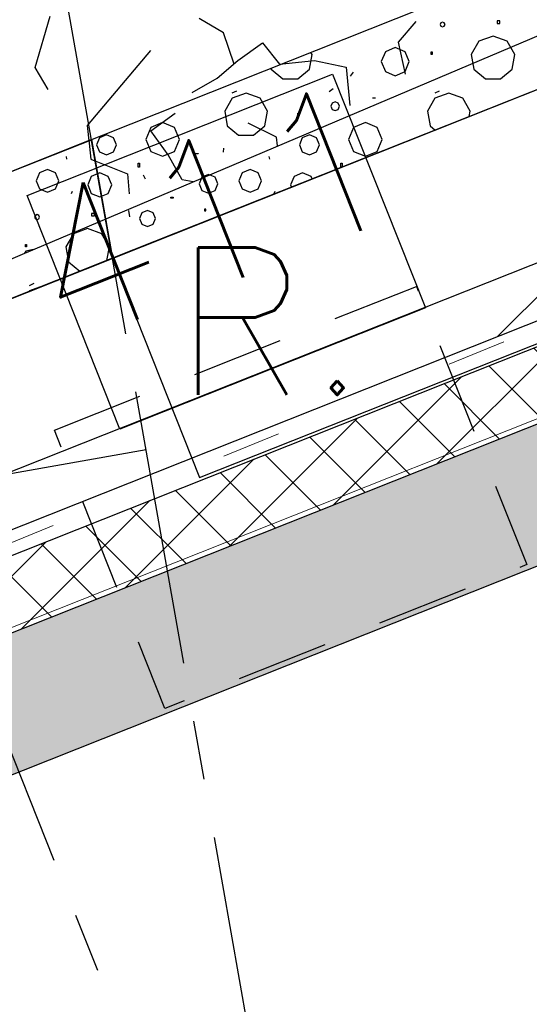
# Model space of a CAD drawing. Extents: x 1006 to 5197, y -24 to 263.
# Tile 32 of 124: x 1036.806 to 1037.67, y 14.443 to 16.111. Entities that reach past the tile are written whole.
import ezdxf

# ---------------------------------------------------------------- set-up
doc = ezdxf.new("R2010")
doc.units = 0
doc.header["$MEASUREMENT"] = 0
for name, pattern in [('B0602', [0.3125, 0, -0.3125]), ('B0701', [0.23412, 0.156, -0.07812]), ('B0805', [1.366667, 0.566667, -0.1, 0.033333, -0.1, 0.466667, -0.1]), ('Wipeout_Contour', [1000, 0, -1000])]:
    doc.linetypes.add(name, pattern=pattern)
for name, color, linetype in [('00 Renvooi', 7, 'Continuous'), ('21 Buitenwanden', 7, 'Continuous'), ('22 Constr Binnenwanden', 7, 'Continuous'), ('22 Niet Constr Binnenwanden', 7, 'Continuous'), ('23 Vloeren', 7, 'Continuous'), ('27 Daken', 7, 'Continuous'), ('A Stramien', 7, 'Continuous')]:
    doc.layers.add(name, color=color, linetype=linetype)
doc.styles.get("Standard").update_dxf_attribs({"font": 'txt', "bigfont": 'BIGFONT.SHX'})
doc.dimstyles.new('GENERATED_STYLE__1', dxfattribs={"dimtxt": 0.25, "dimasz": 0.19, "dimexe": 0.18, "dimexo": 0, "dimgap": 0.09, "dimtad": 1, "dimdec": 0, "dimlfac": 1000, "dimzin": 0, "dimdsep": 46, "dimtxsty": 'Standard', "dimblk": 'ARROWHEAD_7', "dimblk1": 'ARROWHEAD_7', "dimblk2": 'ARROWHEAD_7', "dimcen": 0.09, "dimclrd": 7, "dimclre": 7, "dimclrt": 7, "dimadec": 1, "dimazin": 0, "dimtfac": 1, "dimtdec": 4, "dimtmove": 0, "dimatfit": 3, "dimfxl": 0, "dimtolj": 1, "dimtzin": 0, "dimarcsym": 0})
doc.dimstyles.new('GENERATED_STYLE__2', dxfattribs={"dimtxt": 0.25, "dimasz": 0.19, "dimexe": 0.18, "dimexo": 0, "dimgap": 0.09, "dimtad": 1, "dimtih": 1, "dimtoh": 1, "dimdec": 0, "dimlfac": 1000, "dimzin": 0, "dimdsep": 46, "dimtxsty": 'Standard', "dimblk": 'ARROWHEAD_7', "dimblk1": 'ARROWHEAD_7', "dimblk2": 'ARROWHEAD_7', "dimcen": 0.09, "dimclrd": 7, "dimclre": 7, "dimclrt": 7, "dimadec": 1, "dimazin": 0, "dimtfac": 1, "dimtdec": 4, "dimtmove": 0, "dimatfit": 3, "dimfxl": 0, "dimtolj": 1, "dimtzin": 0, "dimarcsym": 0})

# ---------------------------------------------------------------- blocks, each defined once
blk = doc.blocks.new('WALL_337_2', base_point=(1036.9279, 15.908))
at = {"color": 254, "linetype": 'Wipeout_Contour', "lineweight": 0, "ltscale": 4146.284402}
blk.add_wipeout([(1036.9279, 15.908), (1035.9866, 15.5341), (1036.3245, 15.3456), (1036.6964, 15.4933)], dxfattribs=at).dxf.layer = '22 Constr Binnenwanden'
at = {"layer": '22 Constr Binnenwanden', "linetype": 'Continuous'}
blk.add_line((1036.9279, 15.908), (1035.9866, 15.5341), dxfattribs=at)
at = {"color": 254, "linetype": 'Wipeout_Contour', "lineweight": 0, "ltscale": 4146.356202}
blk.add_wipeout([(1036.6964, 15.4933), (1036.3245, 15.3456), (1036.5723, 15.2073), (1036.5266, 15.1891)], dxfattribs=at).dxf.layer = '22 Constr Binnenwanden'
at = {"layer": '22 Constr Binnenwanden', "linetype": 'Continuous'}
blk.add_line((1036.5723, 15.2073), (1036.5266, 15.1891), dxfattribs=at)
blk = doc.blocks.new('WALL_95_2', base_point=(1037.0206, 15.3821))
at = {"color": 254, "linetype": 'Wipeout_Contour', "lineweight": 0, "ltscale": 3110.707147}
blk.add_wipeout([(1036.9633, 15.7069), (1036.9279, 15.908), (1036.7735, 15.6315)], dxfattribs=at).dxf.layer = '22 Constr Binnenwanden'
at = {"color": 254, "linetype": 'Wipeout_Contour', "lineweight": 0, "ltscale": 4146.956391}
blk.add_wipeout([(1036.7252, 15.33), (1036.6964, 15.4933), (1036.5266, 15.1891), (1036.5085, 15.2918)], dxfattribs=at).dxf.layer = '22 Constr Binnenwanden'
at = {"layer": '22 Constr Binnenwanden', "linetype": 'Continuous'}
for p, q in [((1036.9633, 15.7069), (1036.9279, 15.908)), ((1036.9633, 15.7069), (1036.7735, 15.6315)), ((1037.0206, 15.3821), (1036.7252, 15.33)), ((1036.7252, 15.33), (1036.5085, 15.2918)), ((1036.5266, 15.1891), (1036.5085, 15.2918))]:
    blk.add_line(p, q, dxfattribs=at)
blk = doc.blocks.new('ROOF_45_2', base_point=(1015.3564, 13.368))
at = {"layer": '27 Daken', "linetype": 'Continuous', "flags": 128}
blk.add_lwpolyline([(1029.3951, 15.18), (1033.0243, 15.18), (1035.0243, 15.18), (1036.2233, 15.1831), (1036.15, 15.599), (1036.9279, 15.908), (1036.9633, 15.7069), (1041.9117, 17.6726), (1041.9108, 20.258), (1034.8915, 17.4697), (1034.6025, 19.1618), (1029.3951, 17.7012)], dxfattribs=at)
blk = doc.blocks.new('*D346', base_point=(988.2137, 0))
at = {"layer": 'A Stramien', "linetype": 'Continuous'}
for p, q in [((1033.7798, 22.451), (1033.6414, 22.7995)), ((1027.0657, 19.9857), (1033.7571, 22.6437)), ((1020.3743, 17.3276), (1027.0657, 19.9857))]:
    blk.add_line(p, q, dxfattribs=at)
blk.add_circle((1033.7106, 22.6253), 0.05, dxfattribs=at)
at = {"layer": 'A Stramien', "insert": (1029.8704, 21.4226), "char_height": 0.25, "attachment_point": 1, "rotation": 21.665}
blk.add_mtext('{7.200}', dxfattribs=at)
blk = doc.blocks.new('ARROWHEAD_7')
at = {"color": 0, "linetype": 'Continuous', "lineweight": 0}
for p, q in [((0, -0.25), (0, 0.25)), ((0, 0), (-1, 0)), ((-0.25, 0), (0.25, 0))]:
    blk.add_line(p, q, dxfattribs=at)
blk.add_circle((0, 0), 0.25, dxfattribs=at)
blk = doc.blocks.new('*D347', base_point=(988.2137, 0))
at = {"layer": 'A Stramien', "linetype": 'Continuous'}
for p, q in [((1040.4712, 25.1091), (1040.3328, 25.4576)), ((1033.7571, 22.6437), (1040.4484, 25.3018)), ((1027.0657, 19.9857), (1033.7571, 22.6437))]:
    blk.add_line(p, q, dxfattribs=at)
blk.add_circle((1040.402, 25.2834), 0.05, dxfattribs=at)
at = {"layer": 'A Stramien', "insert": (1036.5618, 24.0807), "char_height": 0.25, "attachment_point": 1, "rotation": 21.665}
blk.add_mtext('{7.200}', dxfattribs=at)
blk = doc.blocks.new('*D348', base_point=(988.2137, 0))
at = {"layer": 'A Stramien', "linetype": 'Continuous'}
for p, q in [((1047.1626, 27.7672), (1047.0241, 28.1157)), ((1040.4484, 25.3018), (1047.1398, 27.9599)), ((1033.7571, 22.6437), (1040.4484, 25.3018))]:
    blk.add_line(p, q, dxfattribs=at)
blk.add_circle((1047.0934, 27.9415), 0.05, dxfattribs=at)
at = {"layer": 'A Stramien', "insert": (1044.457, 27.217), "char_height": 0.25, "attachment_point": 1, "rotation": 21.665}
blk.add_mtext('{7.200}', dxfattribs=at)
blk = doc.blocks.new('*D349', base_point=(988.2137, 0))
at = {"layer": 'A Stramien', "linetype": 'Continuous'}
for p, q in [((1053.854, 30.4253), (1053.7155, 30.7738)), ((1047.1398, 27.9599), (1053.8312, 30.618)), ((1040.4484, 25.3018), (1047.1398, 27.9599))]:
    blk.add_line(p, q, dxfattribs=at)
at = {"layer": 'A Stramien', "insert": (1049.9445, 29.3969), "char_height": 0.25, "attachment_point": 1, "rotation": 21.665}
blk.add_mtext('{7.200}', dxfattribs=at)
blk = doc.blocks.new('*D350', base_point=(988.2137, 0))
at = {"layer": 'A Stramien', "linetype": 'Continuous'}
for p, q in [((1053.8312, 30.618), (1057.1769, 31.9471)), ((1047.1398, 27.9599), (1053.8312, 30.618))]:
    blk.add_line(p, q, dxfattribs=at)
blk.add_circle((1053.7847, 30.5996), 0.05, dxfattribs=at)
at = {"layer": 'A Stramien', "insert": (1054.9631, 31.3904), "char_height": 0.25, "attachment_point": 1, "rotation": 21.665}
blk.add_mtext('{3.600}', dxfattribs=at)
blk = doc.blocks.new('*D351', base_point=(988.2137, 0))
at = {"layer": 'A Stramien', "linetype": 'Continuous'}
for p, q in [((1063.891, 34.4124), (1063.7526, 34.7609)), ((1063.7753, 34.5682), (1063.9147, 34.6236)), ((1057.1769, 31.9471), (1063.7753, 34.5682)), ((1057.1996, 31.7543), (1057.0612, 32.1029)), ((1053.8312, 30.618), (1057.1769, 31.9471))]:
    blk.add_line(p, q, dxfattribs=at)
for centre in [(1063.8218, 34.5867), (1057.1304, 31.9286)]:
    blk.add_circle(centre, 0.05, dxfattribs=at)
at = {"layer": 'A Stramien', "insert": (1059.9816, 33.384), "char_height": 0.25, "attachment_point": 1, "rotation": 21.665}
blk.add_mtext('{7.200}', dxfattribs=at)
blk = doc.blocks.new('*D355', base_point=(988.2137, 0))
at = {"layer": 'A Stramien', "linetype": 'Continuous'}
for p, q in [((1032.4831, 33.5873), (1032.4831, 33.9623)), ((1044.0071, 33.5873), (1044.0071, 33.9623)), ((1030.7271, 33.7748), (1032.5331, 33.7748)), ((1032.5331, 33.7748), (1044.0571, 33.7748))]:
    blk.add_line(p, q, dxfattribs=at)
for centre in [(1032.4831, 33.7748), (1044.0071, 33.7748)]:
    blk.add_circle(centre, 0.05, dxfattribs=at)
at = {"layer": 'A Stramien', "insert": (1037.7404, 34.0748), "char_height": 0.25, "attachment_point": 1}
blk.add_mtext('{11.524}', dxfattribs=at)
blk = doc.blocks.new('*D356', base_point=(988.2137, 0))
at = {"layer": 'A Stramien', "linetype": 'Continuous'}
for p, q in [((1044.0071, 33.5873), (1044.0071, 33.9623)), ((1049.8006, 33.5873), (1049.8006, 33.9623)), ((1032.5331, 33.7748), (1044.0571, 33.7748)), ((1044.0571, 33.7748), (1049.8506, 33.7748))]:
    blk.add_line(p, q, dxfattribs=at)
for centre in [(1044.0071, 33.7748), (1049.8006, 33.7748)]:
    blk.add_circle(centre, 0.05, dxfattribs=at)
at = {"layer": 'A Stramien', "insert": (1046.4909, 34.0748), "char_height": 0.25, "attachment_point": 1}
blk.add_mtext('{5.794}', dxfattribs=at)
blk = doc.blocks.new('*D357', base_point=(988.2137, 0))
at = {"layer": 'A Stramien', "linetype": 'Continuous'}
for p, q in [((1049.8006, 33.5873), (1049.8006, 33.9623)), ((1055.5648, 33.5873), (1055.5648, 33.9623)), ((1044.0571, 33.7748), (1049.8506, 33.7748)), ((1049.8506, 33.7748), (1055.6148, 33.7748))]:
    blk.add_line(p, q, dxfattribs=at)
for centre in [(1049.8006, 33.7748), (1055.5648, 33.7748)]:
    blk.add_circle(centre, 0.05, dxfattribs=at)
at = {"layer": 'A Stramien', "insert": (1052.2697, 34.0748), "char_height": 0.25, "attachment_point": 1}
blk.add_mtext('{5.764}', dxfattribs=at)
blk = doc.blocks.new('*D364', base_point=(988.2137, 0))
at = {"layer": 'A Stramien', "linetype": 'Continuous'}
for p, q in [((1043.4001, -2.1848), (1043.4001, -1.8098)), ((1046.4001, -2.1848), (1046.4001, -1.8098)), ((1032.5331, -1.9973), (1043.4501, -1.9973)), ((1043.4501, -1.9973), (1046.4501, -1.9973))]:
    blk.add_line(p, q, dxfattribs=at)
for centre in [(1043.4001, -1.9973), (1046.4001, -1.9973)]:
    blk.add_circle(centre, 0.05, dxfattribs=at)
at = {"layer": 'A Stramien', "insert": (1044.4871, -1.6973), "char_height": 0.25, "attachment_point": 1}
blk.add_mtext('{3.000}', dxfattribs=at)
blk = doc.blocks.new('*D365', base_point=(988.2137, 0))
at = {"layer": 'A Stramien', "linetype": 'Continuous'}
for p, q in [((1046.4001, -2.1848), (1046.4001, -1.8098)), ((1053.6001, -2.1848), (1053.6001, -1.8098)), ((1043.4501, -1.9973), (1046.4501, -1.9973)), ((1046.4501, -1.9973), (1053.6501, -1.9973))]:
    blk.add_line(p, q, dxfattribs=at)
for centre in [(1046.4001, -1.9973), (1053.6001, -1.9973)]:
    blk.add_circle(centre, 0.05, dxfattribs=at)
at = {"layer": 'A Stramien', "insert": (1049.5871, -1.6973), "char_height": 0.25, "attachment_point": 1}
blk.add_mtext('{7.200}', dxfattribs=at)
blk = doc.blocks.new('ROOF_46_2', base_point=(1041.8905, 22.2177))
at = {"layer": '27 Daken', "color": 255, "linetype": 'Continuous', "lineweight": 0, "flags": 128}
blk.add_lwpolyline([(1036.5903, 15.001), (1041.8905, 17.1064), (1041.8905, 22.2177)], dxfattribs=at)
blk = doc.blocks.new('*X466', base_point=(988.2137, 0))
at = {"layer": '27 Daken', "linetype": 'Continuous'}
for p, q in [((1036.8327, 16.03), (1036.8577, 16.117)), ((1037.1517, 16.089), (1037.1107, 16.113)), ((1037.4777, 16.108), (1037.4477, 16.073)), ((1037.1697, 16.036), (1037.1517, 16.089)), ((1037.1757, 16.042), (1037.2177, 16.072)), ((1037.2177, 16.072), (1037.2467, 16.036)), ((1037.4477, 16.073), (1037.4597, 16.019)), ((1037.0277, 16.059), (1036.9207, 15.932)), ((1037.1407, 16.012), (1037.1757, 16.042)), ((1037.2467, 16.036), (1037.3057, 16.042)), ((1037.3057, 16.042), (1037.3597, 16.031)), ((1036.8547, 15.993), (1036.8327, 16.03)), ((1037.3597, 16.031), (1037.3657, 15.966)), ((1037.0987, 15.988), (1037.1407, 16.012)), ((1037.0287, 15.923), (1037.0697, 15.953)), ((1037.2417, 15.912), (1037.1937, 15.936)), ((1036.9207, 15.932), (1036.9267, 15.875)), ((1037.0577, 15.882), (1037.0287, 15.923)), ((1037.2432, 15.8972), (1037.2417, 15.912)), ((1036.9267, 15.875), (1036.9887, 15.85)), ((1037.0817, 15.84), (1037.0577, 15.882)), ((1036.9887, 15.85), (1036.9917, 15.816)), ((1037.1001, 15.8366), (1037.0817, 15.84)), ((1036.8167, 15.719), (1036.8142, 15.7154)), ((1036.8294, 15.7218), (1036.8167, 15.719))]:
    blk.add_line(p, q, dxfattribs=at)
blk = doc.blocks.new('HATCH_428_2', base_point=(990.0137, 0))
at = {"layer": '27 Daken', "linetype": 'Continuous'}
blk.add_line((1035.9653, 15.3555), (1042.3472, 18.0608), dxfattribs=at)
blk.add_blockref('*X466', (988.2137, 0), dxfattribs=at)
blk = doc.blocks.new('*X486', base_point=(988.2137, 0))
at = {"layer": '27 Daken', "linetype": 'Continuous'}
for p, q in [((1037.5201, 16.106), (1037.5189, 16.1031)), ((1037.5189, 16.1031), (1037.5201, 16.1002)), ((1037.523, 16.1072), (1037.5201, 16.106)), ((1037.5201, 16.1002), (1037.523, 16.099)), ((1037.5259, 16.106), (1037.523, 16.1072)), ((1037.523, 16.099), (1037.5259, 16.1002)), ((1037.5271, 16.1031), (1037.5259, 16.106)), ((1037.5259, 16.1002), (1037.5271, 16.1031)), ((1037.6202, 16.1092), (1037.6153, 16.1092)), ((1037.6153, 16.1092), (1037.6153, 16.1049)), ((1037.6153, 16.1049), (1037.6202, 16.1049)), ((1037.6202, 16.1049), (1037.6202, 16.1092)), ((1037.6085, 16.0835), (1037.5844, 16.0747)), ((1037.6326, 16.0747), (1037.6085, 16.0835)), ((1037.5844, 16.0747), (1037.5716, 16.0525)), ((1037.6454, 16.0525), (1037.6326, 16.0747)), ((1037.2974, 16.0273), (1037.3018, 16.0525)), ((1037.3018, 16.0525), (1037.2999, 16.0558)), ((1037.426, 16.0569), (1037.4191, 16.0401)), ((1037.4429, 16.0639), (1037.426, 16.0569)), ((1037.4597, 16.0569), (1037.4429, 16.0639)), ((1037.4666, 16.0401), (1037.4597, 16.0569)), ((1037.5034, 16.0566), (1037.5052, 16.0566)), ((1037.5034, 16.0523), (1037.5034, 16.0566)), ((1037.5052, 16.0523), (1037.5034, 16.0523)), ((1037.5052, 16.0566), (1037.5052, 16.0523)), ((1037.5716, 16.0525), (1037.5761, 16.0273)), ((1037.641, 16.0273), (1037.6454, 16.0525)), ((1037.4191, 16.0401), (1037.426, 16.0233)), ((1037.4597, 16.0233), (1037.4666, 16.0401)), ((1037.2321, 16.0289), (1037.2324, 16.0273)), ((1037.2324, 16.0273), (1037.2521, 16.0108)), ((1037.2777, 16.0108), (1037.2974, 16.0273)), ((1037.3668, 16.0155), (1037.372, 16.0225)), ((1037.426, 16.0233), (1037.4429, 16.0163)), ((1037.4429, 16.0163), (1037.4597, 16.0233)), ((1037.5761, 16.0273), (1037.5957, 16.0108)), ((1037.6213, 16.0108), (1037.641, 16.0273)), ((1037.2521, 16.0108), (1037.2777, 16.0108)), ((1037.5957, 16.0108), (1037.6213, 16.0108)), ((1037.1738, 15.9903), (1037.166, 15.9868)), ((1037.1899, 15.9868), (1037.1663, 15.9782)), ((1037.2136, 15.9782), (1037.1899, 15.9868)), ((1037.3306, 15.9894), (1037.3375, 15.9946)), ((1037.5174, 15.9903), (1037.5096, 15.9868)), ((1037.5336, 15.9868), (1037.5099, 15.9782)), ((1037.5572, 15.9782), (1037.5336, 15.9868)), ((1037.1663, 15.9782), (1037.1537, 15.9564)), ((1037.2262, 15.9564), (1037.2136, 15.9782)), ((1037.3358, 15.9697), (1037.3336, 15.9645)), ((1037.341, 15.9719), (1037.3358, 15.9697)), ((1037.3462, 15.9697), (1037.341, 15.9719)), ((1037.3484, 15.9645), (1037.3462, 15.9697)), ((1037.4094, 15.9784), (1037.4042, 15.9784)), ((1037.5099, 15.9782), (1037.4973, 15.9564)), ((1037.5698, 15.9564), (1037.5572, 15.9782)), ((1037.1537, 15.9564), (1037.1581, 15.9316)), ((1037.2218, 15.9316), (1037.2262, 15.9564)), ((1037.2768, 15.9522), (1037.2797, 15.9522)), ((1037.3336, 15.9645), (1037.3358, 15.9593)), ((1037.3358, 15.9593), (1037.341, 15.9571)), ((1037.341, 15.9571), (1037.3462, 15.9593)), ((1037.3462, 15.9593), (1037.3484, 15.9645)), ((1037.4973, 15.9564), (1037.5017, 15.9316)), ((1037.5682, 15.9472), (1037.5698, 15.9564)), ((1037.0485, 15.9368), (1037.0283, 15.9285)), ((1037.0687, 15.9285), (1037.0485, 15.9368)), ((1037.3921, 15.9368), (1037.3719, 15.9285)), ((1037.4123, 15.9285), (1037.3921, 15.9368)), ((1037.0283, 15.9285), (1037.0199, 15.9083)), ((1037.077, 15.9083), (1037.0687, 15.9285)), ((1037.1581, 15.9316), (1037.1773, 15.9154)), ((1037.2025, 15.9154), (1037.2218, 15.9316)), ((1037.3719, 15.9285), (1037.3636, 15.9083)), ((1037.4207, 15.9083), (1037.4123, 15.9285)), ((1037.5017, 15.9316), (1037.5104, 15.9242)), ((1036.9416, 15.9113), (1036.9367, 15.8993)), ((1036.9536, 15.9162), (1036.9416, 15.9113)), ((1036.9655, 15.9113), (1036.9536, 15.9162)), ((1036.9704, 15.8993), (1036.9655, 15.9113)), ((1037.0199, 15.9083), (1037.0283, 15.8881)), ((1037.0687, 15.8881), (1037.077, 15.9083)), ((1037.1773, 15.9154), (1037.2025, 15.9154)), ((1037.2852, 15.9113), (1037.2803, 15.8993)), ((1037.2972, 15.9162), (1037.2852, 15.9113)), ((1037.3091, 15.9113), (1037.2972, 15.9162)), ((1037.3141, 15.8993), (1037.3091, 15.9113)), ((1037.3636, 15.9083), (1037.3719, 15.8881)), ((1037.4123, 15.8881), (1037.4207, 15.9083)), ((1036.9367, 15.8993), (1036.9416, 15.8874)), ((1036.9416, 15.8874), (1036.9536, 15.8824)), ((1036.9536, 15.8824), (1036.9655, 15.8874)), ((1036.9655, 15.8874), (1036.9704, 15.8993)), ((1037.0283, 15.8881), (1037.0485, 15.8797)), ((1037.0485, 15.8797), (1037.0687, 15.8881)), ((1037.1017, 15.8844), (1037.109, 15.8844)), ((1037.1017, 15.8838), (1037.1017, 15.8844)), ((1037.109, 15.8838), (1037.1017, 15.8838)), ((1037.109, 15.8844), (1037.109, 15.8838)), ((1037.1517, 15.8933), (1037.1513, 15.8869)), ((1037.2803, 15.8993), (1037.2852, 15.8874)), ((1037.2852, 15.8874), (1037.2972, 15.8824)), ((1037.2972, 15.8824), (1037.3091, 15.8874)), ((1037.3091, 15.8874), (1037.3141, 15.8993)), ((1037.3719, 15.8881), (1037.3921, 15.8797)), ((1037.3921, 15.8797), (1037.4123, 15.8881)), ((1036.8864, 15.8749), (1036.8855, 15.8796)), ((1037.0069, 15.8679), (1037.0094, 15.8679)), ((1037.0069, 15.8612), (1037.0069, 15.8679)), ((1037.0094, 15.8679), (1037.0094, 15.8612)), ((1037.2301, 15.8749), (1037.2291, 15.8796)), ((1037.3506, 15.8679), (1037.353, 15.8679)), ((1037.3506, 15.8612), (1037.3506, 15.8679)), ((1037.353, 15.8679), (1037.353, 15.8617)), ((1036.8398, 15.8517), (1036.8342, 15.8382)), ((1036.8533, 15.8573), (1036.8398, 15.8517)), ((1036.8667, 15.8517), (1036.8533, 15.8573)), ((1036.8723, 15.8382), (1036.8667, 15.8517)), ((1036.942, 15.8515), (1036.9276, 15.8456)), ((1036.9564, 15.8456), (1036.942, 15.8515)), ((1037.0094, 15.8612), (1037.0069, 15.8612)), ((1037.1834, 15.8517), (1037.1778, 15.8382)), ((1037.1969, 15.8573), (1037.1834, 15.8517)), ((1037.2104, 15.8517), (1037.1969, 15.8573)), ((1037.216, 15.8382), (1037.2104, 15.8517)), ((1037.2856, 15.8515), (1037.2713, 15.8456)), ((1037.3, 15.8456), (1037.2856, 15.8515)), ((1037.3517, 15.8612), (1037.3506, 15.8612)), ((1036.8342, 15.8382), (1036.8398, 15.8247)), ((1036.8667, 15.8247), (1036.8723, 15.8382)), ((1036.9276, 15.8456), (1036.9217, 15.8312)), ((1036.9623, 15.8312), (1036.9564, 15.8456)), ((1037.0155, 15.8484), (1037.0191, 15.8416)), ((1037.115, 15.8442), (1037.1104, 15.8331)), ((1037.1261, 15.8488), (1037.115, 15.8442)), ((1037.1373, 15.8442), (1037.1261, 15.8488)), ((1037.1419, 15.8331), (1037.1373, 15.8442)), ((1037.1778, 15.8382), (1037.1834, 15.8247)), ((1037.2104, 15.8247), (1037.216, 15.8382)), ((1037.2713, 15.8456), (1037.2653, 15.8312)), ((1037.3017, 15.8414), (1037.3, 15.8456)), ((1036.8398, 15.8247), (1036.8533, 15.8191)), ((1036.8533, 15.8191), (1036.8667, 15.8247)), ((1036.894, 15.8169), (1036.8956, 15.8205)), ((1036.9217, 15.8312), (1036.9276, 15.8169)), ((1036.9276, 15.8169), (1036.942, 15.8109)), ((1036.942, 15.8109), (1036.9564, 15.8169)), ((1036.9564, 15.8169), (1036.9623, 15.8312)), ((1037.1104, 15.8331), (1037.115, 15.822)), ((1037.115, 15.822), (1037.1261, 15.8173)), ((1037.1261, 15.8173), (1037.1373, 15.822)), ((1037.1373, 15.822), (1037.1419, 15.8331)), ((1037.1834, 15.8247), (1037.1969, 15.8191)), ((1037.1969, 15.8191), (1037.2104, 15.8247)), ((1037.2377, 15.8169), (1037.2393, 15.8205)), ((1037.2653, 15.8312), (1037.2669, 15.8275)), ((1037.0625, 15.8104), (1037.0662, 15.8104)), ((1037.0625, 15.8086), (1037.0625, 15.8104)), ((1037.0662, 15.8086), (1037.0625, 15.8086)), ((1037.0662, 15.8104), (1037.0662, 15.8086)), ((1036.9904, 15.7877), (1036.9922, 15.7772)), ((1037.0133, 15.7838), (1037.0094, 15.7744)), ((1037.0228, 15.7878), (1037.0133, 15.7838)), ((1037.0323, 15.7838), (1037.0228, 15.7878)), ((1037.0362, 15.7744), (1037.0323, 15.7838)), ((1037.1219, 15.7903), (1037.1194, 15.7903)), ((1037.1194, 15.7903), (1037.1194, 15.7872)), ((1037.1194, 15.7872), (1037.1219, 15.7872)), ((1037.1219, 15.7872), (1037.1219, 15.7903)), ((1036.8328, 15.7797), (1036.8316, 15.7768)), ((1036.8316, 15.7768), (1036.8328, 15.7739)), ((1036.8357, 15.7809), (1036.8328, 15.7797)), ((1036.8328, 15.7739), (1036.8357, 15.7727)), ((1036.8386, 15.7797), (1036.8357, 15.7809)), ((1036.8357, 15.7727), (1036.8386, 15.7739)), ((1036.8398, 15.7768), (1036.8386, 15.7797)), ((1036.8386, 15.7739), (1036.8398, 15.7768)), ((1036.9329, 15.7829), (1036.928, 15.7829)), ((1036.928, 15.7829), (1036.928, 15.7786)), ((1036.928, 15.7786), (1036.9329, 15.7786)), ((1036.9329, 15.7786), (1036.9329, 15.7829)), ((1037.0094, 15.7744), (1037.0133, 15.7649)), ((1037.0323, 15.7649), (1037.0362, 15.7744)), ((1036.9213, 15.7573), (1036.8972, 15.7485)), ((1036.9454, 15.7485), (1036.9213, 15.7573)), ((1037.0133, 15.7649), (1037.0228, 15.761)), ((1037.0228, 15.761), (1037.0323, 15.7649)), ((1036.8972, 15.7485), (1036.8844, 15.7263)), ((1036.9582, 15.7263), (1036.9454, 15.7485)), ((1036.8161, 15.7303), (1036.818, 15.7303)), ((1036.8161, 15.7261), (1036.8161, 15.7303)), ((1036.818, 15.7261), (1036.8161, 15.7261)), ((1036.818, 15.7303), (1036.818, 15.7261)), ((1036.8844, 15.7263), (1036.8888, 15.701)), ((1036.9541, 15.7033), (1036.9582, 15.7263)), ((1036.8888, 15.701), (1036.908, 15.6849)), ((1036.8226, 15.6519), (1036.822, 15.6508)), ((1036.8302, 15.664), (1036.8223, 15.6605)), ((1036.8463, 15.6605), (1036.8226, 15.6519)), ((1036.8464, 15.6605), (1036.8463, 15.6605))]:
    blk.add_line(p, q, dxfattribs=at)
blk = doc.blocks.new('HATCH_844_2', base_point=(990.0137, 0))
at = {"layer": '27 Daken', "linetype": 'Continuous'}
for p, q in [((1042.3472, 18.0608), (1035.7998, 15.4599)), ((1035.7991, 15.2444), (1042.421, 17.8749))]:
    blk.add_line(p, q, dxfattribs=at)
blk.add_blockref('*X486', (988.2137, 0), dxfattribs=at)
blk = doc.blocks.new('SLAB_488_2', base_point=(1057.11, 23.5017))
at = {"layer": '23 Vloeren', "color": 255, "linetype": 'B0602', "lineweight": 0, "flags": 128}
blk.add_lwpolyline([(1057.11, 23.5017), (1030.6543, 12.7249), (1030.6543, 0.25), (1042.7262, 0.25), (1042.7264, 1.65), (1043.6201, 1.6499), (1043.6201, 5.2832), (1046.1801, 5.2832), (1046.1801, 1.6499), (1065.9921, 1.65), (1065.9921, 0.85), (1073.9709, 0.85), (1072.3048, 33.1354), (1055.8756, 26.6091)], close=True, dxfattribs=at)
blk = doc.blocks.new('WALL_577_2', base_point=(1056.9456, 23.6447))
at = {"layer": '21 Buitenwanden', "linetype": 'Continuous'}
h = blk.add_hatch(dxfattribs=at)
h.set_pattern_fill('10_Baksteen_0002', color=256, style=0, pattern_type=2)
h.set_pattern_definition([(45, (988.21373, 0), (-0.459619, 0.459619), []), (45, (988.1218, 0.0919), (-0.459619, 0.459619), [])])
h.paths.add_polyline_path([(1030.8043, 12.8682), (1039.0586, 16.1472), (1039.1098, 16.2659), (1030.8043, 12.9666)], flags=0)
h = blk.add_hatch(dxfattribs=at)
h.set_pattern_fill('13_45gr_isolatie_0002', color=256, style=0, pattern_type=2)
h.set_pattern_definition([(45, (988.21373, 0), (-0.05303301, 0.05303301), []), (135, (988.21373, 0), (0.05303301, 0.05303301), [])])
h.paths.add_polyline_path([(1030.8043, 12.8245), (1030.8043, 12.6934), (1039.2035, 16.0299), (1039.1887, 16.0671), (1039.1038, 16.0334), (1039.0736, 16.1094)], flags=0)
h = blk.add_hatch(dxfattribs=at)
h.set_pattern_fill('11_Constructie_beton_0002', color=256, style=0, pattern_type=2)
h.set_pattern_definition([(0, (988.21373, 0), (0, 0.623538), [0.06, -0.3]), (0, (988.39373, 0.3118), (0, 0.623538), [0.06, -0.3]), (60, (988.21373, 0), (-0.54, 0.311769), [0.06, -0.3]), (60, (988.57373, 0), (-0.54, 0.311769), [0.06, -0.3]), (120, (988.27373, 0), (0.54, 0.311769), [0.06, -0.3]), (120, (988.63373, 0), (0.54, 0.311769), [0.06, -0.3]), (0, (988.21373, 0.06), (0, 0.12), [0, -0.12, 0, -0.18]), (45, (988.27373, 0.06), (-0.08485282, 0.08485282), [0, -0.09, 0, -0.15])])
h.paths.add_polyline_path([(1039.2035, 16.0299), (1030.8043, 12.6934), (1030.8043, 12.453), (1039.286, 15.8223)], flags=0)
for p, q in [((1039.1098, 16.2659), (1030.8043, 12.9666)), ((1039.0586, 16.1472), (1030.8043, 12.8682)), ((1030.8043, 12.8245), (1039.0736, 16.1094)), ((1030.8043, 12.6934), (1039.2035, 16.0299)), ((1031.1241, 12.5801), (1039.286, 15.8223))]:
    blk.add_line(p, q, dxfattribs=at)
blk = doc.blocks.new('WALL_582_2', base_point=(1042.9911, 18.1014))
at = {"layer": '22 Niet Constr Binnenwanden', "linetype": 'Continuous'}
for p, q in [((1042.9911, 18.1014), (1036.9633, 15.7069)), ((1037.111, 15.3352), (1043.1388, 17.7297)), ((1036.9633, 15.7069), (1037.111, 15.3352))]:
    blk.add_line(p, q, dxfattribs=at)

msp = doc.modelspace()

# ---------------------------------------------------------------- block references
at = {"layer": '22 Constr Binnenwanden'}
msp.add_blockref('WALL_337_2', (1036.9279, 15.908), dxfattribs=at)

# ---------------------------------------------------------------- texts
at = {"layer": '00 Renvooi', "linetype": 'Continuous', "insert": (1037.0659, 15.4754), "char_height": 0.25, "attachment_point": 7}
msp.add_mtext('{R.}', dxfattribs=at)

# ---------------------------------------------------------------- next in the draw order: block references
at = {"layer": '22 Constr Binnenwanden'}
msp.add_blockref('WALL_95_2', (1037.0206, 15.3821), dxfattribs=at)

# ---------------------------------------------------------------- next in the draw order: linework, layer by layer
at = {"layer": '21 Buitenwanden', "linetype": 'Continuous', "flags": 128}
msp.add_lwpolyline([(1036.8188, 15.8135), (1037.3363, 16.0191), (1037.4938, 15.6228), (1036.9762, 15.4172)], close=True, dxfattribs=at)
at = {"layer": '21 Buitenwanden', "linetype": 'B0701', "flags": 128}
msp.add_lwpolyline([(1036.8651, 15.4156), (1037.4785, 15.6593), (1037.6658, 15.1878), (1037.0524, 14.9442)], close=True, dxfattribs=at)
at = {"layer": 'A Stramien', "linetype": 'B0805', "flags": 128}
for points in [[(1040.2215, -2.7711), (1035.4996, 24.0082)], [(1033.48, 23.2059), (1044.0526, -3.4092)]]:
    msp.add_lwpolyline(points, dxfattribs=at)

# ---------------------------------------------------------------- next in the draw order: block references
at = {"layer": '21 Buitenwanden'}
msp.add_blockref('WALL_577_2', (1056.9456, 23.6447), dxfattribs=at)
at = {"layer": '22 Niet Constr Binnenwanden'}
msp.add_blockref('WALL_582_2', (1042.9911, 18.1014), dxfattribs=at)
at = {"layer": '23 Vloeren', "color": 255, "linetype": 'B0602', "lineweight": 0}
msp.add_blockref('SLAB_488_2', (1057.11, 23.5017), dxfattribs=at)
at = {"layer": '27 Daken', "linetype": 'Continuous'}
for name, p in [('HATCH_428_2', (990.0137, 0)), ('ROOF_45_2', (1015.3564, 13.368)), ('HATCH_844_2', (990.0137, 0))]:
    msp.add_blockref(name, p, dxfattribs=at)
at = {"layer": '27 Daken', "color": 255, "linetype": 'Continuous', "lineweight": 0}
msp.add_blockref('ROOF_46_2', (1041.8905, 22.2177), dxfattribs=at)

# ---------------------------------------------------------------- next in the draw order: texts
at = {"layer": '21 Buitenwanden', "linetype": 'Continuous', "insert": (1037.1291, 15.7865), "char_height": 0.25, "attachment_point": 5, "rotation": 21.665}
msp.add_mtext('{411}', dxfattribs=at)

# ---------------------------------------------------------------- next in the draw order: dimensions: what is measured, and where the dimension line sits
at = {"layer": 'A Stramien', "linetype": 'Continuous'}
for p1, p2, picture, middle in [((1070.9109, -2.762), (1078.6582, -2.762), '*D351', (1060.4685, 33.4429)), ((1067.0373, -2.762), (1070.9109, -2.762), '*D350', (1055.45, 31.4494)), ((1059.29, -2.762), (1067.0373, -2.762), '*D349', (1050.4315, 29.4558)), ((1051.5427, -2.762), (1059.29, -2.762), '*D348', (1044.9439, 27.2759)), ((1044.0526, -3.4092), (1051.5427, -2.762), '*D347', (1037.0487, 24.1396)), ((1036.0482, -2.762), (1044.0526, -3.4092), '*D346', (1030.3573, 21.4815))]:
    dim = msp.add_linear_dim(base=(1020.3278, 17.3091), p1=p1, p2=p2, angle=21.665, dimstyle='GENERATED_STYLE__1', dxfattribs=at)
    dim.commit()
    dim.dimension.update_dxf_attribs({"geometry": picture, "text_midpoint": middle})
for base, p1, p2, picture, middle in [((1012.9421, 33.7748), (1032.4831, -2.762), (1044.0071, -1.0535), '*D355', (1038.32, 33.9498)), ((1012.942055, 33.77478), (1044.007097, -1.053492), (1049.8006, 14.689113), '*D356', (1046.965192, 33.94978)), ((1012.9421, 33.7748), (1049.8006, 14.6891), (1055.5648, 16.9733), '*D357', (1052.744, 33.9498)), ((1012.9421, -1.9973), (1043.4001, -2.762), (1046.4001, 26.8048), '*D364', (1044.9614, -1.8223)), ((1012.9421, -1.9973), (1046.4001, 26.8048), (1053.6001, 11.6797), '*D365', (1050.0614, -1.8223))]:
    dim = msp.add_linear_dim(base=base, p1=p1, p2=p2, dimstyle='GENERATED_STYLE__2', dxfattribs=at)
    dim.commit()
    dim.dimension.update_dxf_attribs({"geometry": picture, "text_midpoint": middle})

doc.saveas('drawing.dxf')
